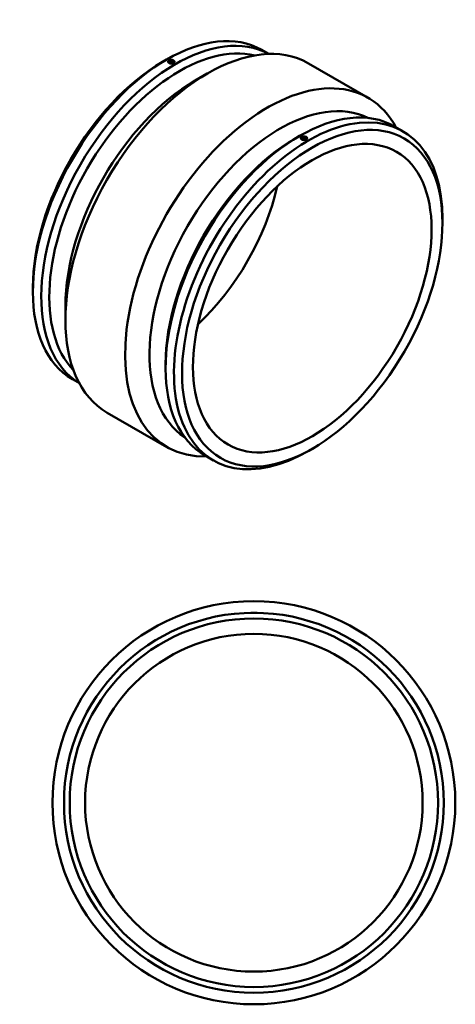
# Model space of a CAD drawing. Header units: millimetres. Extents: x -851 to 1945, y -2124 to 2602.
# Tile 5 of 5: x 912 to 1945, y 269 to 2602. Entities that reach past the tile are written whole.
import ezdxf

# ---------------------------------------------------------------- set-up
doc = ezdxf.new("R2010")
doc.units = ezdxf.units.MM
doc.layers.add('Visible (ANSI)', color=7, linetype='Continuous', lineweight=50)

msp = doc.modelspace()

# ---------------------------------------------------------------- linework, layer by layer
at = {"layer": 'Visible (ANSI)'}
for p, q in [((1486.407, 2530.295), (1502.919, 2520.786)), ((1251.103, 2501.999), (1260.612, 2507.517)), ((1264.242, 2502.528), (1264.242, 2502.502)), ((1269.742, 2499.889), (1269.742, 2500.075)), ((1273.742, 2499.889), (1273.742, 2500.075)), ((1279.242, 2502.528), (1279.242, 2502.502)), ((1596.65, 2498.544), (1738.071, 2417.105)), ((1328.177, 2457.615), (1357.056, 2474.374)), ((1801.069, 2349.093), (1820.868, 2337.692)), ((1565.765, 2320.797), (1575.274, 2326.315)), ((1578.904, 2321.3), (1578.904, 2321.326)), ((1584.404, 2318.873), (1584.404, 2318.687)), ((1588.404, 2318.873), (1588.404, 2318.687)), ((1593.904, 2321.3), (1593.904, 2321.326)), ((1914.502, 2119.973), (1914.502, 2130.967)), ((943.644, 1968.089), (943.644, 1957.094)), ((1020.719, 1923.704), (1020.719, 1890.314)), ((1258.307, 1786.887), (1258.307, 1775.892)), ((1037.278, 1750.37), (1053.79, 1740.861)), ((1120.074, 1670.957), (1261.496, 1589.518)), ((1351.94, 1569.168), (1371.739, 1557.766)), ((1607.043, 1586.063), (1597.534, 1580.544)), ((1459.964, 1196.927), (1467.464, 1196.927)), ((1459.964, 1196.927), (1459.964, 1196.865)), ((1467.464, 1196.927), (1474.964, 1196.927)), ((1474.964, 1196.927), (1474.964, 1196.865))]:
    msp.add_line(p, q, dxfattribs=at)
for radius in [477.5, 450, 436.5, 400]:
    msp.add_circle((1467.464, 746.927), radius, dxfattribs=at)
for centre, major_axis, ratio, start_param, end_param in [((1261.842, 2140.333), (224.564, 389.963), 0.57809312, 0, 3.14159265), ((1281.641, 2128.931), (224.564, 389.963), 0.57809312, 0.01489158, 3.12670108), ((1358.362, 2084.75), (238.288, 413.794), 0.57809312, 0, 3.14159264), ((1291.187, 2123.434), (217.828, 378.264), 0.57809312, 0.16730306, 2.97428959), ((1252.296, 2145.83), (-217.828, -378.264), 0.57809312, 3.92892453, 5.49585344), ((1271.742, 2502.528), (-7.5, 0), 0.5758617, 5.49778714, 8.6393798), ((1271.742, 2502.528), (7.5, 0), 0.5758617, 5.49778714, 8.6393798), ((1271.742, 2500.075), (-2, 0), 0.5758617, 2.97290348, 6.45187448), ((1329.371, 2101.445), (-217.828, -378.264), 0.57809312, 3.92892453, 5.49585344), ((1499.784, 2003.311), (238.288, 413.794), 0.57809312, 5.94214844, 9.76581483), ((1528.775, 1986.616), (217.828, 378.264), 0.57809312, 0.03475713, 3.10683552), ((1576.505, 1959.13), (224.564, 389.963), 0.57809312, 0, 3.14159265), ((1596.304, 1947.729), (224.564, 389.963), 0.57809312, 5.49585344, 10.21210983), ((1566.959, 1964.628), (-217.828, -378.264), 0.57809312, 3.92892453, 5.49585344), ((1586.404, 2321.326), (-7.5, 0), 0.5758617, 5.49778714, 8.6393798), ((1586.404, 2321.326), (7.5, 0), 0.5758617, 5.49778714, 8.6393798), ((1586.404, 2318.873), (-2, 0), 0.5758617, 2.97290348, 6.45187448), ((1252.296, 2145.83), (199.613, 346.633), 0.57809312, 4.22206269, 5.20271527)]:
    msp.add_ellipse(centre, major_axis=major_axis, ratio=ratio, start_param=start_param, end_param=end_param, dxfattribs=at)
for centre, major_axis, ratio in [((1271.742, 2502.528), (-5, 0), 0.5758617), ((1605.85, 1942.232), (-217.828, -378.264), 0.57809312), ((1605.85, 1942.232), (-199.613, -346.633), 0.57809312), ((1586.404, 2321.326), (-5, 0), 0.5758617)]:
    msp.add_ellipse(centre, major_axis=major_axis, ratio=ratio, dxfattribs=at)
for points, knots in [([(1277.045, 2499.474), (1276.379, 2499.091), (1275.536, 2498.756), (1273.688, 2498.305), (1272.683, 2498.19), (1270.8, 2498.177), (1269.795, 2498.279), (1267.948, 2498.71), (1267.104, 2499.039), (1265.772, 2499.806), (1265.195, 2500.295), (1264.43, 2501.368), (1264.242, 2501.954), (1264.242, 2502.502)], [1.13008253, 1.13008253, 1.13008253, 1.13008253, 1.41260316, 1.41260316, 1.69512379, 1.69512379, 1.97764442, 1.97764442, 2.26016505, 2.26016505, 2.54268569, 2.54268569, 2.82520632, 2.82520632, 2.82520632, 2.82520632]), ([(1279.242, 2502.502), (1279.242, 2501.967), (1279.053, 2501.395), (1278.288, 2500.341), (1277.711, 2499.858), (1277.045, 2499.474)], [0.565041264, 0.565041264, 0.565041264, 0.565041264, 0.847561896, 0.847561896, 1.130082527, 1.130082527, 1.130082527, 1.130082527]), ([(1591.707, 2318.272), (1591.042, 2317.888), (1590.198, 2317.553), (1588.35, 2317.103), (1587.346, 2316.988), (1585.462, 2316.975), (1584.458, 2317.077), (1582.61, 2317.508), (1581.767, 2317.837), (1581.101, 2318.221), (1580.435, 2318.604), (1579.858, 2319.093), (1579.092, 2320.166), (1578.904, 2320.752), (1578.904, 2321.3)], [-1.13008253, -1.13008253, -1.13008253, -1.13008253, -0.8475619, -0.8475619, -0.56504126, -0.56504126, -0.28252063, -0.28252063, 0, 0, 0, 0.28252063, 0.28252063, 0.56504126, 0.56504126, 0.56504126, 0.56504126]), ([(1593.904, 2321.3), (1593.904, 2320.764), (1593.716, 2320.193), (1592.951, 2319.138), (1592.373, 2318.655), (1591.707, 2318.272)], [2.825206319, 2.825206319, 2.825206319, 2.825206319, 3.107726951, 3.107726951, 3.390247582, 3.390247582, 3.390247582, 3.390247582])]:
    msp.add_open_spline(points, degree=3, knots=knots, dxfattribs=at)

doc.saveas('drawing.dxf')
